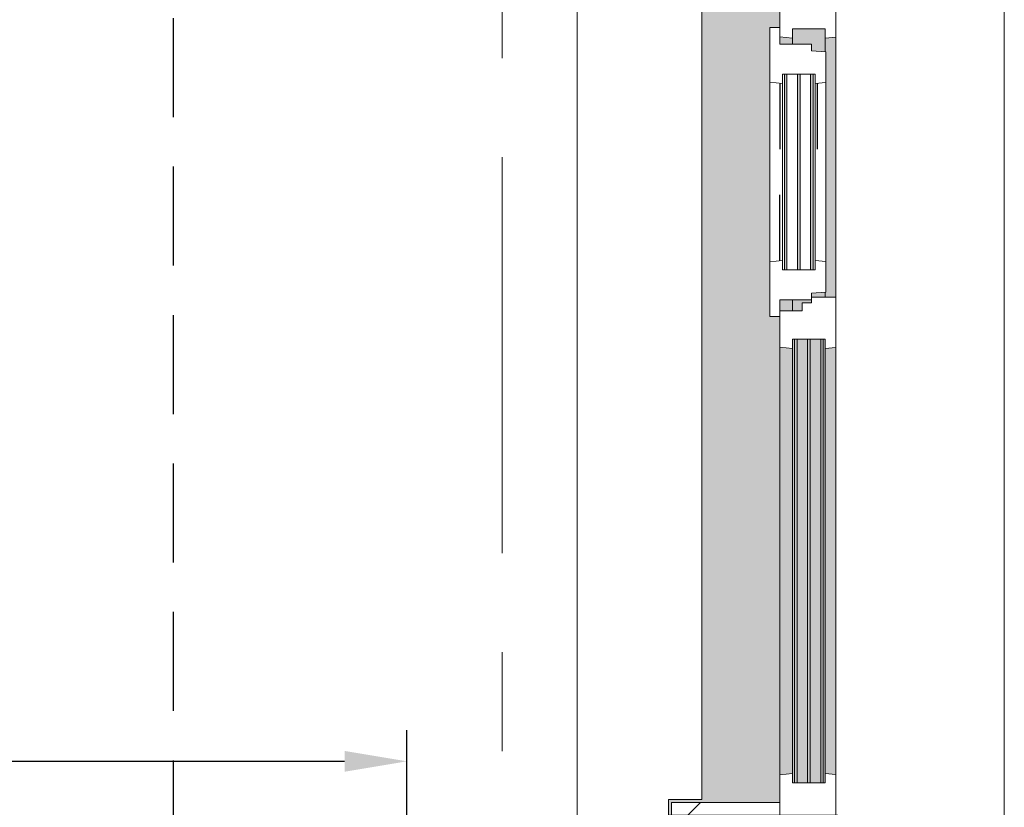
# Model space of a CAD drawing. Extents: x 3176 to 58266, y 1852 to 38199.
# Tile 238 of 256: x 53243 to 54822, y 30601 to 31864. Entities that reach past the tile are written whole.
import ezdxf

# ---------------------------------------------------------------- set-up
doc = ezdxf.new("R2010")
doc.units = 0
doc.header["$LTSCALE"] = 50
doc.header["$PDSIZE"] = -5
for name, pattern in [('HIDDEN2', [4.7625, 3.175, -1.5875]), ('Onderlegger 1e verdieping$0$gestippeld', [6.35, 3.175, -3.175]), ('Onderlegger 1e verdieping$0$stramien', [22.225, 12.7, -3.175, 3.175, -3.175])]:
    doc.linetypes.add(name, pattern=pattern)
doc.layers.get('0').update_dxf_attribs({"linetype": 'CONTINUOUS'})
doc.layers.get('DEFPOINTS').update_dxf_attribs({"linetype": 'CONTINUOUS'})
doc.layers.add('AS-M38--_F123--_Wandlengte', color=1, linetype='CONTINUOUS')
doc.layers.add('IWTEKST', color=2, linetype='CONTINUOUS')
for name, color, linetype, lineweight in [('Onderlegger 1e verdieping$0$A-GLAZ', 8, 'CONTINUOUS', 25), ('Onderlegger 1e verdieping$0$A-GLAZ-GLAS', 8, 'CONTINUOUS', 25), ('Onderlegger 1e verdieping$0$S-GRID', 8, 'CONTINUOUS', 18)]:
    doc.layers.add(name, color=color, linetype=linetype, lineweight=lineweight)
doc.styles.get("Standard").update_dxf_attribs({"font": 'isocp.shx'})
doc.dimstyles.new('CWall_F2_Wandlengte', dxfattribs={"dimscale": 50, "dimtxt": 2.5, "dimasz": 2, "dimexe": 1, "dimexo": 1, "dimgap": 0.5, "dimtad": 1, "dimdec": 0, "dimdsep": 46, "dimtxsty": 'Standard', "dimcen": 2.5, "dimclrt": 2, "dimadec": 0, "dimazin": 0, "dimtfac": 1, "dimtdec": 0, "dimtix": 1, "dimtmove": 2, "dimatfit": 0, "dimfxl": 0, "dimtolj": 1, "dimtzin": 0, "dimarcsym": 0})
pattern_1 = [(315, (-31244.54, 54611.6), (212.132, 212.132), [])]

# ---------------------------------------------------------------- blocks, each defined once
blk = doc.blocks.new('Onderlegger 1e verdieping$0$31_KA_Houten kozijn metselwerkgevel met draaiend deel verdieping - 31_KA_Houten kozijn metselwerkgevel met draaiend deel verdieping-V236-Plotview 1e Verdieping - schaal 1 op 100')
at = {"layer": 'Onderlegger 1e verdieping$0$A-GLAZ'}
blk.add_hatch(color=256, dxfattribs=at).paths.add_polyline_path([(-656.5, 323.5), (-636.5, 323.5), (-636.5, 150), (143, 150), (143, 166), (607, 166), (607, 150), (636.5, 150), (636.5, 323.5), (656.5, 323.5), (656.5, 328.5), (631.5, 328.5), (631.5, 275), (-631.5, 275), (-631.5, 328.5), (-656.5, 328.5)], flags=0)
at = {"layer": 'Onderlegger 1e verdieping$0$A-GLAZ', "lineweight": 18}
h = blk.add_hatch(dxfattribs=at)
h.set_pattern_fill('FP_297', color=256, style=0, pattern_type=2)
h.set_pattern_definition(pattern_1)
h.paths.add_polyline_path([(-656.5, 213.6), (-656.5, 150), (-636.5, 150), (-636.8, 323.5), (-656.5, 323.5)], flags=0)
h.paths.add_polyline_path([(636.5, 213.6), (636.5, 150), (656.5, 150), (656.5, 323.5), (636.5, 323.5)], flags=0)
at = {"layer": 'Onderlegger 1e verdieping$0$A-GLAZ'}
h = blk.add_hatch(color=256, dxfattribs=at)
h.paths.add_polyline_path([(-591.8, 150), (-589.5, 129.8), (92, 129.8), (94.3, 150), (-589.5, 150)], flags=0)
h.paths.add_polyline_path([(152.5, 145.8), (152.5, 129.8), (170, 129.8), (170, 150), (152.5, 150)], flags=0)
h.paths.add_polyline_path([(580, 145.8), (580, 129.8), (589.5, 129.8), (591.8, 150), (580, 150)], flags=0)
h = blk.add_hatch(color=256, dxfattribs=at)
h.paths.add_polyline_path([(-604.5, 101.3), (-604.5, 84.3), (107, 84.3), (107, 101.3), (-591.8, 101.3)], flags=0)
h.paths.add_polyline_path([(-604.5, 129.8), (-604.5, 126.3), (107, 126.3), (107, 129.8), (-591.8, 129.8)], flags=0)
h.paths.add_polyline_path([(-604.5, 105.3), (107, 105.3), (107, 122.3), (-604.5, 122.3)], flags=0)
h.paths.add_polyline_path([(-604.5, 80.3), (-604.5, 77), (107, 77), (107, 80.3), (-594.4, 80.3)], flags=0)
h.paths.add_polyline_path([(152.5, 122.3), (152.5, 114), (165, 114), (165, 99), (170, 99), (170, 129.8), (152.5, 129.8), (152.5, 126.3)], flags=0)
h.paths.add_polyline_path([(174, 80.3), (174, 77), (182.1, 77), (180.5, 99), (174, 99), (174, 84.3)], flags=0)
h.paths.add_polyline_path([(567.9, 77), (604.5, 77), (604.5, 129.8), (580, 129.8), (580, 99), (569.5, 99), (569.1, 93)], flags=0)
at = {"layer": 'Onderlegger 1e verdieping$0$A-GLAZ', "lineweight": 18}
h = blk.add_hatch(dxfattribs=at)
h.set_pattern_fill('FP_297', color=256, style=0, pattern_type=2)
h.set_pattern_definition(pattern_1)
h.paths.add_polyline_path([(-706.5, -180.1), (-706.5, -210.1), (-673.9, -210.1), (-664.2, 56.9), (-656.5, 56.9), (-656.5, 76.9), (-688.5, 76.9), (-688.5, -180.1)], flags=0)
at = {"layer": 'Onderlegger 1e verdieping$0$A-GLAZ'}
h = blk.add_hatch(color=256, dxfattribs=at)
h.paths.add_polyline_path([(-591.1, 60), (93.6, 60), (92, 77), (-589.5, 77)], flags=0)
h.paths.add_polyline_path([(174, 76), (174, 60), (591.1, 60), (589.5, 77), (174, 77)], flags=0)
at = {"layer": 'Onderlegger 1e verdieping$0$A-GLAZ', "lineweight": 18}
for p, q in [((-656.5, 323.5), (-656.5, 328.5)), ((-636.5, 323.5), (-656.5, 323.5)), ((-656.5, 323.5), (-656.5, 150)), ((-636.5, 150), (-636.5, 323.5)), ((636.5, 323.5), (636.5, 150)), ((656.5, 323.5), (636.5, 323.5)), ((656.5, 328.5), (656.5, 323.5)), ((656.5, 150), (656.5, 323.5)), ((-656.5, 150), (-636.5, 150)), ((-591.8, 150), (-656.5, 150)), ((-656.5, 150), (-656.5, 60)), ((94.3, 150), (-591.8, 150)), ((-589.5, 129.8), (-591.8, 150)), ((94.3, 150), (92, 129.8)), ((143, 150), (94.3, 150)), ((152.5, 114), (152.5, 150)), ((591.8, 150), (589.5, 129.8)), ((656.5, 150), (607, 150)), ((636.5, 150), (656.5, 150)), ((656.5, 60), (656.5, 150)), ((-604.5, 126.3), (-604.5, 129.8)), ((-604.5, 129.8), (-589.5, 129.8)), ((-589.5, 129.8), (92, 129.8)), ((92, 129.8), (107, 129.8)), ((107, 129.8), (107, 126.3)), ((152.5, 129.8), (170, 129.8)), ((580, 129.8), (589.5, 129.8)), ((589.5, 129.8), (604.5, 129.8)), ((604.5, 129.8), (604.5, 77)), ((-604.5, 105.3), (-604.5, 122.3)), ((107, 122.3), (107, 105.3)), ((165, 114), (152.5, 114)), ((165, 99), (165, 114)), ((-688.5, 94.9), (-688.5, 76.9)), ((-604.5, 84.3), (-604.5, 101.3)), ((107, 101.3), (107, 84.3)), ((170, 99), (165, 99)), ((174, 60), (174, 99)), ((688.5, 76.9), (688.5, 94.9)), ((-604.5, 77), (-604.5, 80.3)), ((107, 80.3), (107, 77)), ((-656.5, 76.9), (-688.5, 76.9)), ((-688.5, 76.9), (-688.5, -180.1)), ((-656.5, 56.9), (-656.5, 76.9)), ((-589.5, 77), (-604.5, 77)), ((-591.1, 60), (-589.5, 77)), ((92, 77), (-589.5, 77)), ((107, 77), (92, 77)), ((92, 77), (93.6, 60)), ((182.1, 77), (174, 77)), ((589.5, 77), (567.9, 77)), ((604.5, 77), (589.5, 77)), ((589.5, 77), (591.1, 60)), ((656.5, 76.9), (688.5, 76.9)), ((656.5, 56.9), (656.5, 76.9)), ((688.5, 76.9), (688.5, -180.1)), ((-673.9, -210.1), (-664.2, 56.9)), ((-664.2, 56.9), (-656.5, 56.9)), ((-656.5, 60), (-591.1, 60)), ((-591.1, 60), (93.6, 60)), ((93.6, 60), (174, 60)), ((174, 60), (591.1, 60)), ((591.1, 60), (656.5, 60)), ((664.2, 56.9), (656.5, 56.9)), ((673.9, -210.1), (664.2, 56.9)), ((-688.5, -180.1), (-706.5, -180.1)), ((-706.5, -180.1), (-706.5, -210.1)), ((688.5, -180.1), (706.5, -180.1)), ((706.5, -180.1), (706.5, -210.1)), ((-706.5, -210.1), (-673.9, -210.1)), ((673.9, -210.1), (-673.9, -210.1)), ((706.5, -210.1), (673.9, -210.1))]:
    blk.add_line(p, q, dxfattribs=at)
blk = doc.blocks.new('Onderlegger 1e verdieping$0$31_KA_Houten kozijn metselwerkgevel triple glas - Type-9950171-Plotview 1e Verdieping - schaal 1 op 100')
at = {"layer": 'Onderlegger 1e verdieping$0$A-GLAZ'}
for points in [[(64.3, 0), (0, 0), (0, -4), (711.5, -4), (711.5, 0), (330.9, 0)], [(711.5, -21), (0, -21), (0, -25), (711.5, -25)], [(597.4, -42), (0, -42), (0, -46), (711.5, -46), (711.5, -42)]]:
    blk.add_hatch(color=256, dxfattribs=at).paths.add_polyline_path(points, flags=0)
at = {"layer": 'Onderlegger 1e verdieping$0$A-GLAZ', "lineweight": 18}
for p, q in [((711.5, 0), (0, 0)), ((0, 0), (0, -4)), ((711.5, -4), (711.5, 0)), ((0, -4), (711.5, -4)), ((711.5, -21), (0, -21)), ((0, -21), (0, -25)), ((0, -25), (711.5, -25)), ((711.5, -25), (711.5, -21)), ((711.5, -42), (0, -42)), ((0, -42), (0, -46)), ((0, -46), (711.5, -46)), ((711.5, -46), (711.5, -42))]:
    blk.add_line(p, q, dxfattribs=at)
blk = doc.blocks.new('Onderlegger 1e verdieping$0$31_KA_Houten kozijn draaiend deel metselwerkgevel - Type-V241-Plotview 1e Verdieping - schaal 1 op 100')
at = {"layer": 'Onderlegger 1e verdieping$0$A-GLAZ-GLAS', "lineweight": 18}
h = blk.add_hatch(dxfattribs=at)
h.set_pattern_fill('FP_301', color=256, style=0, pattern_type=2)
h.set_pattern_definition([(315, (-31414.5, 54461.6), (707.107, 707.107), []), (45, (-31414.5, 54461.6), (-707.107, 707.107), [])])
h.paths.add_polyline_path([(-27, 16), (-27, 0), (0, 0), (0, -51), (10.5, -51), (12.2, -74), (61.4, -74), (63, -57), (48, -57), (48, -4.2), (63, -4.2), (60.7, 16), (47.5, 16)], flags=0)
h.paths.add_polyline_path([(347, -57), (348.6, -74), (397.8, -74), (399.5, -51), (410, -51), (410, 0), (437, 0), (437, 16), (349.3, 16), (347, -4.2), (362, -4.2), (362, -57)], flags=0)
at = {"layer": 'Onderlegger 1e verdieping$0$A-GLAZ', "lineweight": 18}
for p, q in [((60.7, 16), (-27, 16)), ((-27, 16), (-27, 0)), ((63, -4.2), (60.7, 16)), ((349.3, 16), (60.7, 16)), ((349.3, 16), (347, -4.2)), ((437, 16), (349.3, 16)), ((437, 0), (437, 16)), ((410, 0), (437, 0)), ((-27, 0), (0, 0)), ((0, 0), (0, -51)), ((48, -7.5), (48, -4.2)), ((48, -4.2), (63, -4.2)), ((48, -28.5), (48, -11.5)), ((63, -4.2), (347, -4.2)), ((347, -4.2), (362, -4.2)), ((362, -4.2), (362, -7.5)), ((362, -11.5), (362, -28.5)), ((410, -51), (410, 0)), ((48, -49.5), (48, -32.5)), ((362, -32.5), (362, -49.5)), ((0, -51), (10.5, -51)), ((10.5, -51), (12.2, -74)), ((48, -57), (48, -53.5)), ((63, -57), (48, -57)), ((61.4, -74), (63, -57)), ((347, -57), (63, -57)), ((362, -57), (347, -57)), ((347, -57), (348.6, -74)), ((362, -53.5), (362, -57)), ((397.8, -74), (399.5, -51)), ((399.5, -51), (410, -51)), ((12.2, -74), (61.4, -74)), ((61.4, -74), (348.6, -74)), ((348.6, -74), (397.8, -74))]:
    blk.add_line(p, q, dxfattribs=at)
at = {"layer": 'Onderlegger 1e verdieping$0$A-GLAZ', "linetype": 'Onderlegger 1e verdieping$0$gestippeld'}
blk.add_line((347.3, -60), (241.8, -60), dxfattribs=at)
at = {"layer": 'Onderlegger 1e verdieping$0$A-GLAZ-GLAS'}
for p, q in [((62.5, 0), (168.2, 0)), ((347.5, 0), (241.8, 0))]:
    blk.add_line(p, q, dxfattribs=at)
blk = doc.blocks.new('Onderlegger 1e verdieping$0$31_KA_Houten kozijn metselwerkgevel triple glas - Type-9950170-Plotview 1e Verdieping - schaal 1 op 100')
at = {"layer": 'Onderlegger 1e verdieping$0$A-GLAZ'}
for points in [[(135.2, 0), (0, 0), (0, -4), (314, -4), (314, 0)], [(135.2, -21), (0, -21), (0, -25), (314, -25), (314, -21)], [(314, -42), (0, -42), (0, -46), (314, -46)]]:
    blk.add_hatch(color=256, dxfattribs=at).paths.add_polyline_path(points, flags=0)
at = {"layer": 'Onderlegger 1e verdieping$0$A-GLAZ', "lineweight": 18}
for p, q in [((314, 0), (0, 0)), ((0, 0), (0, -4)), ((314, -4), (314, 0)), ((0, -4), (314, -4)), ((314, -21), (0, -21)), ((0, -21), (0, -25)), ((0, -25), (314, -25)), ((314, -25), (314, -21)), ((314, -42), (0, -42)), ((0, -42), (0, -46)), ((0, -46), (314, -46)), ((314, -46), (314, -42))]:
    blk.add_line(p, q, dxfattribs=at)
blk = doc.blocks.new('Onderlegger 1e verdieping$0$vensterbank tweede verdieping1 - vensterbank tweede verdieping-12034844-Plotview 1e Verdieping - schaal 1 op 100')
at = {"layer": 'Onderlegger 1e verdieping$0$A-GLAZ', "lineweight": 18}
for p, q in [((54136.6, 32051.5), (54136.6, 30438.5)), ((54336.6, 30613), (54336.6, 31876)), ((54283.1, 30375.7), (54283.1, 30613)), ((54283.1, 30613), (54336.6, 30613))]:
    blk.add_line(p, q, dxfattribs=at)
blk = doc.blocks.new('Onderlegger 1e verdieping')
at = {"layer": 'Onderlegger 1e verdieping$0$S-GRID', "linetype": 'Onderlegger 1e verdieping$0$stramien'}
blk.add_line((54016.6, 37199.4), (54016.6, 1851.9), dxfattribs=at)
at = {"layer": 'Onderlegger 1e verdieping$0$A-GLAZ'}
blk.add_blockref('Onderlegger 1e verdieping$0$vensterbank tweede verdieping1 - vensterbank tweede verdieping-12034844-Plotview 1e Verdieping - schaal 1 op 100', (0, 0), dxfattribs=at)
at = {"layer": 'Onderlegger 1e verdieping$0$A-GLAZ', "rotation": 89.99999999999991}
for name, p in [('Onderlegger 1e verdieping$0$31_KA_Houten kozijn metselwerkgevel met draaiend deel verdieping - 31_KA_Houten kozijn metselwerkgevel met draaiend deel verdieping-V236-Plotview 1e Verdieping - schaal 1 op 100', (54611.6, 31244.5)), ('Onderlegger 1e verdieping$0$31_KA_Houten kozijn draaiend deel metselwerkgevel - Type-V241-Plotview 1e Verdieping - schaal 1 op 100', (54461.6, 31414.5)), ('Onderlegger 1e verdieping$0$31_KA_Houten kozijn metselwerkgevel triple glas - Type-9950170-Plotview 1e Verdieping - schaal 1 op 100', (54469.1, 31462.5)), ('Onderlegger 1e verdieping$0$31_KA_Houten kozijn metselwerkgevel triple glas - Type-9950171-Plotview 1e Verdieping - schaal 1 op 100', (54485.3, 30640))]:
    blk.add_blockref(name, p, dxfattribs=at)
blk = doc.blocks.new('*D342')
at = {"layer": 'AS-M38--_F123--_Wandlengte', "color": 0, "lineweight": -2}
for p, q in [((52183.6, 30406.7), (52183.6, 30724.3)), ((53863.6, 30425.7), (53863.6, 30724.3)), ((52283.6, 30674.3), (53763.6, 30674.3))]:
    blk.add_line(p, q, dxfattribs=at)
at = {"layer": 'AS-M38--_F123--_Wandlengte', "color": 0}
for points in [[(52283.6, 30691), (52283.6, 30657.6), (52183.6, 30674.3)], [(53763.6, 30691), (53763.6, 30657.6), (53863.6, 30674.3)]]:
    blk.add_solid(points, dxfattribs=at)
at = {"layer": 'DEFPOINTS', "color": 0}
for p in [(53863.6, 30674.3), (53863.6, 30375.7), (52183.6, 30356.7)]:
    blk.add_point(p, dxfattribs=at)
at = {"layer": 'AS-M38--_F123--_Wandlengte', "color": 2, "insert": (53023.6, 30761.8), "char_height": 125, "attachment_point": 5}
blk.add_mtext('\\A1;1680', dxfattribs=at)

msp = doc.modelspace()

# ---------------------------------------------------------------- linework, layer by layer
at = {"layer": 'IWTEKST', "linetype": 'HIDDEN2'}
msp.add_line((53488.6, 35438.2), (53488.6, 3218.2), dxfattribs=at)

# ---------------------------------------------------------------- block references
msp.add_blockref('Onderlegger 1e verdieping', (0, 0))

# ---------------------------------------------------------------- dimensions: what is measured, and where the dimension line sits
at = {"layer": 'AS-M38--_F123--_Wandlengte'}
dim = msp.add_linear_dim(base=(53863.6, 30674.3), p1=(52183.6, 30356.7), p2=(53863.6, 30375.7), dimstyle='CWall_F2_Wandlengte', dxfattribs=at)
dim.commit()
dim.dimension.update_dxf_attribs({"geometry": '*D342', "text_midpoint": (53023.6, 30761.8)})

doc.saveas('drawing.dxf')
